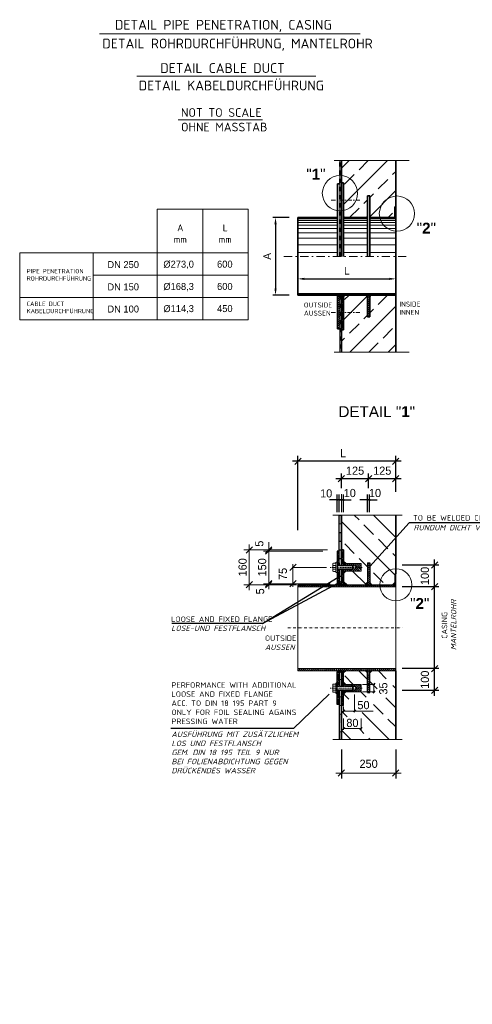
# Model space of a CAD drawing. Header units: millimetres. Extents: x -74592 to 26668, y -531 to 21180.
# Tile 8 of 27: x -1719 to 2444, y 8978 to 18025. Entities that reach past the tile are written whole.
import ezdxf

# ---------------------------------------------------------------- set-up
doc = ezdxf.new("R2010")
doc.units = ezdxf.units.MM
for name, pattern in [('RIB_LT_42_S2_C1', [0.2875, 0.125, -0.075, 0.0125, -0.075]), ('STRICHPUNKT2', [0.5, 0.25, -0.125, 0, -0.125]), ('VERDECKT2', [0.1875, 0.125, -0.0625]), ('WJF-UNSICHTBAR', [0.25, 0.125, -0.125])]:
    doc.linetypes.add(name, pattern=pattern)
for name, color, linetype, lineweight in [('P------T2', 7, 'Continuous', 18), ('P------T7', 7, 'Continuous', 18), ('P-BSWANF', 7, 'Continuous', 18), ('P-ES-MD', 1, 'VERDECKT2', 18), ('P-MS250', 190, 'Continuous', 35), ('PDSMD', 7, 'Continuous', 18)]:
    doc.layers.add(name, color=color, linetype=linetype, lineweight=lineweight)
doc.dimstyles.new('Kopie von ISO-25', dxfattribs={"dimscale": 20, "dimtxt": 2.5, "dimasz": 3, "dimexe": 1.25, "dimexo": 0.625, "dimgap": 1, "dimtad": 1, "dimtxsty": 'Standard', "dimcen": 2.5, "dimadec": 0, "dimazin": 0, "dimtfac": 1, "dimtmove": 0, "dimatfit": 1, "dimfxl": 0, "dimarcsym": 0})
pattern_1 = [(135, (-6015.493, 10926.591), (-8.838849, -8.838849), [])]

# ---------------------------------------------------------------- blocks, each defined once
blk = doc.blocks.new('*D41')
at = {"layer": 'DEFPOINTS', "color": 0, "ltscale": 50, "transparency": 16777216}
for p in [(1740.5, 15643.4), (840.5, 15494.7), (1740.5, 15505.9)]:
    blk.add_point(p, dxfattribs=at)
at = {"layer": 'PDSMD', "color": 0, "lineweight": -2, "ltscale": 50, "transparency": 16777216}
for p, q in [((840.5, 15507.2), (840.5, 15668.4)), ((1740.5, 15518.4), (1740.5, 15668.4)), ((900.5, 15643.4), (1680.5, 15643.4))]:
    blk.add_line(p, q, dxfattribs=at)
at = {"layer": 'PDSMD', "color": 0, "ltscale": 50, "transparency": 16777216}
for points in [[(900.5, 15653.4), (900.5, 15633.4), (840.5, 15643.4)], [(1680.5, 15653.4), (1680.5, 15633.4), (1740.5, 15643.4)]]:
    blk.add_solid(points, dxfattribs=at)
at = {"layer": 'PDSMD', "color": 0, "ltscale": 50, "transparency": 16777216, "insert": (1290.5, 15718.2), "char_height": 70, "attachment_point": 5}
blk.add_mtext('L', dxfattribs=at)
blk = doc.blocks.new('*D42')
at = {"layer": 'DEFPOINTS', "color": 0, "ltscale": 50, "transparency": 16777216}
for p in [(770.9, 16205.9), (634.4, 15494.7), (770.9, 15494.7)]:
    blk.add_point(p, dxfattribs=at)
at = {"layer": 'PDSMD', "color": 0, "lineweight": -2, "ltscale": 50, "transparency": 16777216}
for p, q in [((758.4, 16205.9), (609.4, 16205.9)), ((634.4, 16145.9), (634.4, 15554.7)), ((758.4, 15494.7), (609.4, 15494.7))]:
    blk.add_line(p, q, dxfattribs=at)
at = {"layer": 'PDSMD', "color": 0, "ltscale": 50, "transparency": 16777216}
for points in [[(624.4, 16145.9), (644.4, 16145.9), (634.4, 16205.9)], [(624.4, 15554.7), (644.4, 15554.7), (634.4, 15494.7)]]:
    blk.add_solid(points, dxfattribs=at)
at = {"layer": 'PDSMD', "color": 0, "ltscale": 50, "transparency": 16777216, "insert": (558.3, 15850.3), "char_height": 70, "attachment_point": 5, "rotation": 90}
blk.add_mtext('A', dxfattribs=at)

msp = doc.modelspace()

# ---------------------------------------------------------------- hatches: boundary and pattern name
at = {"layer": 'P-BSWANF', "lineweight": 5}
h = msp.add_hatch(dxfattribs=at)
h.set_pattern_fill('ANSI33', scale=1000, style=0)
h.set_pattern_definition([(45, (1490.5, 15850.26), (-176.78, 176.78), []), (45, (1667.28, 15850.26), (-176.777, 176.777), [125, -62.5])])
h.paths.add_polyline_path([(1740.50729, 16731.21808), (1240.50729, 16731.21808), (1240.50729, 16591.75067, -0.3900427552), (1389.29068, 16430.03958, -0.3545600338), (1260.50729, 16271.26017), (1260.50729, 16220.70799), (1275.35709, 16205.85959), (1465.65749, 16205.85959), (1480.50729, 16220.70799), (1480.50729, 16405.85959), (1500.50729, 16405.85959), (1500.50729, 16220.70799), (1515.35709, 16205.85959), (1593.0447, 16205.85959, -0.0570188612), (1588.85142, 16242.51098, -0.3951644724), (1740.50729, 16404.43602)])
h.paths.add_polyline_path([(1240.50729, 16591.75067), (1240.50729, 16525.85959), (1260.50729, 16525.85959), (1260.50729, 16365.85959), (1376.05944, 16365.85959, 0.1020065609), (1389.29068, 16430.03958, 0.3900427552)], flags=17)
h.paths.add_polyline_path([(1376.05944, 16365.85959), (1260.50729, 16365.85959), (1260.50729, 16271.26017, 0.2437380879)], flags=17)
h.paths.add_polyline_path([(1730.50729, 16305.85959), (1740.50729, 16305.85959), (1740.50729, 16404.43602, 0.3951644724), (1588.85142, 16242.51098, 0.0570188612), (1593.0447, 16205.85959), (1722.02169, 16205.85959), (1730.50729, 16214.34439)], flags=17)
h.paths.add_polyline_path([(1740.50729, 15494.65959), (1515.35709, 15494.65959), (1500.50729, 15479.81119), (1500.50729, 15294.65959), (1480.50729, 15294.65959), (1480.50729, 15479.81119), (1465.65749, 15494.65959), (1275.35709, 15494.65959), (1260.50729, 15479.81119), (1260.50729, 15174.65959), (1240.50729, 15174.65959), (1240.50729, 14969.30109), (1740.50729, 14969.30109)])
at = {"layer": 'PDSMD', "ltscale": 50}
h = msp.add_hatch(color=7, dxfattribs=at)
h.paths.add_polyline_path([(1275.35709, 16205.85959), (1260.50729, 16220.70799), (1260.50729, 16205.85959)])
h.paths.add_polyline_path([(1480.50729, 16205.85959), (1480.50729, 16220.70799), (1465.65749, 16205.85959)])
h.paths.add_polyline_path([(1515.35709, 16205.85959), (1500.50729, 16220.70799), (1500.50729, 16205.85959)])
h.paths.add_polyline_path([(1730.50729, 16214.34439), (1722.02169, 16205.85959), (1730.50729, 16205.85959)])
h.paths.add_polyline_path([(1732.02169, 16205.85959), (1740.50729, 16205.85959), (1740.50729, 16214.34439)])
h = msp.add_hatch(dxfattribs=at)
h.set_pattern_fill('ANSI31', scale=100, style=0)
h.set_pattern_definition([(45, (-5270.844, 14907.033), (-8.838835, 8.838835), [])])
h.paths.add_polyline_path([(840.50729, 15505.85959), (840.50729, 15494.65959), (1740.50729, 15494.65959), (1740.50729, 15505.85959)])
h = msp.add_hatch(dxfattribs=at)
h.set_pattern_fill('ANSI31', scale=100, angle=90, style=0)
h.set_pattern_definition([(135, (-4983.378, 14907.033), (-8.838835, -8.838835), [])])
h.paths.add_polyline_path([(1480.50729, 15294.65959), (1500.50729, 15294.65959), (1500.50729, 15494.65959), (1480.50729, 15494.65959)])
h.paths.add_polyline_path([(1240.50729, 15174.65959), (1260.50729, 15174.65959), (1260.50729, 15334.65959), (1240.50729, 15334.65959)])
h.paths.add_polyline_path([(1224.50729, 15334.65959), (1204.50729, 15334.65959), (1204.50729, 15184.65959), (1224.50729, 15184.65959)])
h.paths.add_polyline_path([(1224.50729, 15439.17935, -0.0213839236), (1204.50729, 15442.45948), (1204.50729, 15334.65959), (1224.50729, 15334.65959)])
h.paths.add_polyline_path([(1260.50729, 15437.60444, -0.0211027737), (1240.50729, 15437.80125), (1240.50729, 15334.65959), (1260.50729, 15334.65959)])
h.paths.add_polyline_path([(1260.50729, 15494.65959), (1240.50729, 15494.65959), (1240.50729, 15437.80125, 0.0211027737), (1260.50729, 15437.60444)])
h.paths.add_polyline_path([(1204.50729, 15442.45948, 0.0213839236), (1224.50729, 15439.17935), (1224.50729, 15484.65959), (1204.50729, 15484.65959)])
h = msp.add_hatch(color=7, dxfattribs=at)
h.paths.add_polyline_path([(1240.50729, 15494.65959), (1225.65749, 15494.65959), (1240.50729, 15479.81119)])
h.paths.add_polyline_path([(1275.35709, 15494.65959), (1260.50729, 15494.65959), (1260.50729, 15479.81119)])
h.paths.add_polyline_path([(1480.50729, 15479.81119), (1480.50729, 15494.65959), (1465.65749, 15494.65959)])
h.paths.add_polyline_path([(1515.35709, 15494.65959), (1500.50729, 15494.65959), (1500.50729, 15479.81119)])
at = {"layer": 'PDSMD'}
h = msp.add_hatch(color=7, dxfattribs=at)
h.paths.add_polyline_path([(1200.50642, 13617.2775), (1200.50642, 13612.15903), (1205.62488, 13612.15903, 0.4142135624)])
h.paths.add_polyline_path([(1200.50642, 13612.15903), (1200.50642, 13617.2775, 0.4142135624), (1195.38795, 13612.15903)])
h.paths.add_polyline_path([(1200.50642, 13612.15903), (1195.38795, 13612.15903, 0.4142135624), (1200.50642, 13607.04057)])
h.paths.add_polyline_path([(1200.50642, 13612.15903), (1200.50642, 13607.04057, 0.4142135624), (1205.62488, 13612.15903)])
h.paths.add_polyline_path([(1220.50642, 13612.15903), (1215.38795, 13612.15903, 0.4142135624), (1220.50642, 13607.04057)])
h.paths.add_polyline_path([(1220.50642, 13617.2775, 0.4142135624), (1215.38795, 13612.15903), (1220.50642, 13612.15903)])
h.paths.add_polyline_path([(1220.50642, 13612.15903), (1225.62488, 13612.15903, 0.4142135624), (1220.50642, 13617.2775)])
h.paths.add_polyline_path([(1220.50642, 13607.04057, 0.4142135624), (1225.62488, 13612.15903), (1220.50642, 13612.15903)])
h.paths.add_polyline_path([(1240.50642, 13612.15903), (1235.38795, 13612.15903, 0.4142135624), (1240.50642, 13607.04057)])
h.paths.add_polyline_path([(1240.50642, 13617.2775, 0.4142135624), (1235.38795, 13612.15903), (1240.50642, 13612.15903)])
h.paths.add_polyline_path([(1245.62488, 13612.15903, 0.4142135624), (1240.50642, 13617.2775), (1240.50642, 13612.15903)])
h.paths.add_polyline_path([(1240.50642, 13607.04057, 0.4142135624), (1245.62488, 13612.15903), (1240.50642, 13612.15903)])
h.paths.add_polyline_path([(1255.38795, 13612.15903, 0.4142135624), (1260.50642, 13607.04057), (1260.50642, 13612.15903)])
h.paths.add_polyline_path([(1260.50642, 13612.15903), (1260.50642, 13617.2775, 0.4142135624), (1255.38795, 13612.15903)])
h.paths.add_polyline_path([(1265.62488, 13612.15903, 0.4142135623), (1260.50642, 13617.2775), (1260.50642, 13612.15903)])
h.paths.add_polyline_path([(1265.62488, 13612.15903), (1260.50642, 13612.15903), (1260.50642, 13607.04057, 0.4142135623)])
h.paths.add_polyline_path([(1474.6501, 13612.15903), (1479.76856, 13612.15903), (1479.76856, 13617.2775, 0.4142135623)])
h.paths.add_polyline_path([(1484.88702, 13612.15903, 0.4142135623), (1479.76856, 13617.2775), (1479.76856, 13612.15903)])
h.paths.add_polyline_path([(1484.88702, 13612.15903), (1479.76856, 13612.15903), (1479.76856, 13607.04057, 0.4142135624)])
h.paths.add_polyline_path([(1479.76856, 13607.04057), (1479.76856, 13612.15903), (1474.6501, 13612.15903, 0.4142135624)])
h.paths.add_polyline_path([(1499.76856, 13612.15903), (1494.6501, 13612.15903, 0.4142135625), (1499.76856, 13607.04057)])
h.paths.add_polyline_path([(1494.6501, 13612.15903), (1499.76856, 13612.15903), (1499.76856, 13617.2775, 0.4142135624)])
h.paths.add_polyline_path([(1499.76856, 13612.15903), (1504.88702, 13612.15903, 0.4142135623), (1499.76856, 13617.2775)])
h.paths.add_polyline_path([(1504.88702, 13612.15903), (1499.76856, 13612.15903), (1499.76856, 13607.04057, 0.4142135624)])
h = msp.add_hatch(color=7, dxfattribs=at)
h.paths.add_polyline_path([(1240.50648, 13472.8904), (1220.50645, 13472.8904), (1220.50645, 13392.89027), (1240.50648, 13392.89027)])
h.paths.add_polyline_path([(1240.50648, 13312.89014), (1220.50645, 13312.89014), (1220.50645, 13232.89001), (1240.50648, 13232.89001)])
h.paths.add_polyline_path([(1240.50648, 13152.88988), (1220.50645, 13152.88988), (1220.50645, 13072.88975), (1240.50648, 13072.88975)])
h.paths.add_polyline_path([(1240.50648, 12972.88959), (1220.50645, 12972.88959), (1220.50645, 12912.8895), (1240.50648, 12912.8895)])
h = msp.add_hatch(dxfattribs=at)
h.set_pattern_fill('ANSI33', scale=1000.00161, angle=90, style=0)
h.set_pattern_definition([(135, (-27102.14, 3573.08), (-176.777, -176.777), []), (135, (-27102.14, 3749.85), (-176.777, -176.777), [125.0002, -62.5001])])
h.paths.add_polyline_path([(1740.50729, 13472.8904), (1240.50648, 13472.8904), (1240.50648, 13152.88988), (1260.50651, 13152.88988), (1260.50651, 13027.88968), (1420.50677, 13027.88968), (1420.50677, 12957.88957), (1260.50651, 12957.88957), (1260.50651, 12853.11507), (1280.73222, 12832.88937), (1460.50684, 12832.88937), (1480.50687, 12852.8894), (1480.50687, 13032.88969), (1500.5069, 13032.88969), (1500.5069, 12852.8894), (1520.50693, 12832.88937), (1593.0481, 12832.88937, -0.4141238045), (1740.50729, 12980.39375)])
h.paths.add_polyline_path([(1730.50727, 12932.88953), (1740.50729, 12932.88953), (1740.50729, 12980.39375, 0.4141238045), (1593.0481, 12832.88937), (1710.50724, 12832.88937), (1730.50727, 12852.8894)], flags=17)
at = {"layer": 'PDSMD', "lineweight": 13}
h = msp.add_hatch(dxfattribs=at)
h.set_pattern_fill('ANSI31', scale=100.000161, angle=90, style=0)
h.set_pattern_definition(pattern_1)
h.paths.add_polyline_path([(1220.50645, 13142.88987), (1200.50642, 13142.88987), (1200.50642, 13012.88966), (1220.50645, 13012.88966)])
h.paths.add_polyline_path([(1260.50651, 13152.88988), (1240.50648, 13152.88988), (1240.50648, 13012.88966), (1260.50651, 13012.88966)])
h.paths.add_polyline_path([(1220.50645, 12972.88959), (1200.50642, 12972.88959), (1200.50642, 12944.85305), (1200.50642, 12842.88938), (1220.50645, 12842.88938)])
h.paths.add_polyline_path([(1260.50651, 12972.88959), (1240.50648, 12972.88959), (1240.50648, 12832.88937), (1260.50651, 12832.88937)])
h.paths.add_polyline_path([(1420.50677, 12992.88962), (1380.50671, 12992.88962), (1365.49728, 12977.8802), (1348.49753, 12977.8802), (1343.50693, 12972.88959), (1260.50651, 12972.88959), (1260.50651, 12957.88957), (1420.50677, 12957.88957)])
h.paths.add_polyline_path([(1420.50677, 13027.88968), (1260.50651, 13027.88968), (1260.50651, 13012.88966), (1343.50693, 13012.88966), (1348.49753, 13007.89905), (1365.49728, 13007.89905), (1380.50671, 12992.88962), (1420.50677, 12992.88962)])
at = {"layer": 'PDSMD'}
for points in [[(1280.50655, 13027.88968), (1260.50651, 13027.88968), (1260.50651, 13047.88971)], [(1280.50655, 12957.88957), (1260.50651, 12957.88957), (1260.50651, 12937.88954)], [(1730.50727, 12852.8894), (1710.50724, 12832.88937), (1730.50727, 12832.88937)], [(1280.50655, 11917.66567), (1260.50651, 11917.66567), (1260.50651, 11937.6657)], [(1280.50655, 11847.66556), (1260.50651, 11847.66556), (1260.50651, 11827.66553)]]:
    msp.add_hatch(color=7, dxfattribs=at).paths.add_polyline_path(points)
at = {"layer": 'PDSMD', "lineweight": 13}
h = msp.add_hatch(dxfattribs=at)
h.set_pattern_fill('ANSI31', scale=100.000161, angle=180, style=0)
h.set_pattern_definition([(315, (-3118787.281, 1756885.652), (-8.83884899, -8.83884899), [])])
h.paths.add_polyline_path([(1500.5069, 12832.88937), (1480.50687, 12832.88937), (1480.50687, 13032.88969), (1500.5069, 13032.88969)])
at = {"layer": 'PDSMD', "ltscale": 0.05}
h = msp.add_hatch(color=7, dxfattribs=at)
h.paths.add_polyline_path([(1280.50655, 12832.88937), (1260.50651, 12832.88937), (1260.50651, 12852.8894)])
h.paths.add_polyline_path([(1240.50648, 12832.88937), (1220.50645, 12832.88937), (1240.50648, 12852.8894)])
h = msp.add_hatch(color=7, dxfattribs=at)
h.paths.add_polyline_path([(1520.50693, 12832.88937), (1500.5069, 12832.88937), (1500.5069, 12852.8894)])
h.paths.add_polyline_path([(1480.50687, 12832.88937), (1460.50684, 12832.88937), (1480.50687, 12852.8894)])
at = {"layer": 'PDSMD', "lineweight": 13}
h = msp.add_hatch(dxfattribs=at)
h.set_pattern_fill('ANSI31', scale=100.000161, angle=90, style=0)
h.set_pattern_definition(pattern_1)
h.paths.add_polyline_path([(1740.50729, 12932.88953), (1730.50727, 12932.88953), (1730.50727, 12832.88937), (1740.50729, 12832.88937)])
h = msp.add_hatch(dxfattribs=at)
h.set_pattern_fill('ANSI31', scale=4, angle=180, style=0)
h.set_pattern_definition([(225, (-5238.868, 11849.003), (8.980256, -8.980256), [])])
h.paths.add_polyline_path([(1740.50729, 12812.88933), (1740.50729, 12832.88937), (840.50729, 12832.88937), (840.50729, 12812.88933)])
h = msp.add_hatch(dxfattribs=at)
h.set_pattern_fill('ANSI31', scale=4, angle=180, style=0)
h.set_pattern_definition([(225, (-5238.868, 11078.78), (8.980256, -8.980256), [])])
h.paths.add_polyline_path([(1740.50729, 12042.66587), (1740.50729, 12062.6659), (840.50729, 12062.6659), (840.50729, 12042.66587)])
h = msp.add_hatch(dxfattribs=at)
h.set_pattern_fill('ANSI31', scale=100.000161, angle=90, style=0)
h.set_pattern_definition(pattern_1)
h.paths.add_polyline_path([(1420.50677, 11917.66567), (1260.50651, 11917.66567), (1260.50651, 11902.66565), (1343.50693, 11902.66565), (1348.49753, 11897.67504), (1365.49728, 11897.67504), (1380.50671, 11882.66561), (1420.50677, 11882.66561)])
h.paths.add_polyline_path([(1420.50677, 11882.66561), (1380.50671, 11882.66561), (1365.49728, 11867.65619), (1348.49753, 11867.65619), (1343.50693, 11862.66558), (1260.50651, 11862.66558), (1260.50651, 11847.66556), (1420.50677, 11847.66556)])
h.paths.add_polyline_path([(1260.50651, 11862.66558), (1240.50648, 11862.66558), (1240.50648, 11722.66536), (1260.50651, 11722.66536)])
h.paths.add_polyline_path([(1220.50645, 11862.66558), (1200.50642, 11862.66558), (1200.50642, 11834.62904), (1200.50642, 11732.66537), (1220.50645, 11732.66537)])
h.paths.add_polyline_path([(1220.50645, 12032.66586), (1200.50642, 12032.66586), (1200.50642, 11902.66565), (1220.50645, 11902.66565)])
h.paths.add_polyline_path([(1260.50651, 12042.66587), (1240.50648, 12042.66587), (1240.50648, 12022.66584), (1240.50648, 11902.66565), (1260.50651, 11902.66565)])
at = {"layer": 'PDSMD', "ltscale": 0.05}
h = msp.add_hatch(color=7, dxfattribs=at)
h.paths.add_polyline_path([(1280.50655, 12042.66587), (1260.50651, 12042.66587), (1260.50651, 12022.66584)])
h.paths.add_polyline_path([(1240.50648, 12042.66587), (1220.50645, 12042.66587), (1240.50648, 12022.66584)])
at = {"layer": 'PDSMD'}
h = msp.add_hatch(dxfattribs=at)
h.set_pattern_fill('ANSI33', scale=1000.00161, angle=90, style=0)
h.set_pattern_definition([(135, (-27102.14, 3422.85), (-176.777, -176.777), []), (135, (-27102.14, 3599.63), (-176.777, -176.777), [125.0002, -62.5001])])
h.paths.add_polyline_path([(1289.00799, 11495.74631), (1289.00799, 11619.74422), (1429.59141, 11619.74422), (1429.59141, 11495.74631)])
edge = h.paths.add_edge_path()
edge.add_line((1371.16664, 11783.25674), (1371.16664, 11723.16284))
edge.add_arc((1210.70521, 11882.66561), 226.24988, 315.171664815, 405.006244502)
edge.add_line((1370.6706, 12042.66587), (1280.16779, 12042.66587))
edge.add_line((1280.16779, 12042.66587), (1260.50651, 12023.0046))
edge.add_line((1260.50651, 12023.0046), (1260.50651, 11917.66567))
edge.add_line((1260.50651, 11917.66567), (1420.50677, 11917.66567))
edge.add_line((1420.50677, 11917.66567), (1420.50677, 11847.66556))
edge.add_line((1420.50677, 11847.66556), (1260.50651, 11847.66556))
edge.add_line((1260.50651, 11847.66556), (1260.50651, 11783.25674))
edge.add_line((1260.50651, 11783.25674), (1371.16664, 11783.25674))
edge = h.paths.add_edge_path()
edge.add_line((1315.60904, 11682.20566), (1257.2341, 11682.20566))
edge.add_line((1257.2341, 11682.20566), (1257.2341, 11722.66536))
edge.add_line((1257.2341, 11722.66536), (1240.50648, 11722.66536))
edge.add_line((1240.50648, 11722.66536), (1240.50648, 11658.38701))
edge.add_arc((1210.70521, 11882.66561), 226.24988, 277.568902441, 297.623764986)
edge = h.paths.add_edge_path()
edge.add_line((1421.21773, 11799.75913), (1522.72317, 11799.75913))
edge.add_line((1522.72317, 11799.75913), (1522.72317, 11659.71113))
edge.add_line((1522.72317, 11659.71113), (1281.01465, 11659.71113))
edge.add_line((1281.01465, 11659.71113), (1281.01465, 11667.61774))
edge.add_arc((1210.70521, 11882.66561), 226.24988, 277.568902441, 288.105043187, ccw=False)
edge.add_line((1240.50648, 11658.38701), (1240.50648, 11409.91785))
edge.add_line((1240.50648, 11409.91785), (1740.50729, 11409.91785))
edge.add_line((1740.50729, 11409.91785), (1740.50729, 12042.66587))
edge.add_line((1740.50729, 12042.66587), (1520.50693, 12042.66587))
edge.add_line((1520.50693, 12042.66587), (1500.5069, 12022.66584))
edge.add_line((1500.5069, 12022.66584), (1500.5069, 11842.66555))
edge.add_line((1500.5069, 11842.66555), (1480.50687, 11842.66555))
edge.add_line((1480.50687, 11842.66555), (1480.50687, 12022.66584))
edge.add_line((1480.50687, 12022.66584), (1460.50684, 12042.66587))
edge.add_line((1460.50684, 12042.66587), (1370.6706, 12042.66587))
edge.add_arc((1210.70521, 11882.66561), 226.24988, -21.496089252, 45.006244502, ccw=False)
h.paths.add_polyline_path([(1681.47419, 11969.76988), (1681.47419, 11794.67798), (1568.71474, 11794.67798), (1568.71474, 11969.76988)])
at = {"layer": 'PDSMD', "lineweight": -3}
h = msp.add_hatch(color=7, dxfattribs=at)
h.paths.add_polyline_path([(1480.50687, 12042.66587), (1460.50684, 12042.66587), (1480.50687, 12022.66584)])
h.paths.add_polyline_path([(1500.5069, 12022.66584), (1520.50693, 12042.66587), (1500.5069, 12042.66587)])
h = msp.add_hatch(color=7, dxfattribs=at)
h.paths.add_polyline_path([(1480.5447, 12042.60875), (1460.54467, 12042.60875), (1480.5447, 12022.60872)])
h.paths.add_polyline_path([(1500.54473, 12022.60872), (1520.54476, 12042.60875), (1500.54473, 12042.60875)])
at = {"layer": 'PDSMD', "lineweight": 13}
h = msp.add_hatch(dxfattribs=at)
h.set_pattern_fill('ANSI31', scale=100.000161, angle=90, style=0)
h.set_pattern_definition(pattern_1)
h.paths.add_polyline_path([(1500.5069, 11842.66555), (1480.50687, 11842.66555), (1480.50687, 12042.66587), (1500.5069, 12042.66587)])
at = {"layer": 'PDSMD'}
h = msp.add_hatch(color=7, dxfattribs=at)
h.paths.add_polyline_path([(1240.50648, 11482.66497), (1220.50645, 11482.66497), (1220.50645, 11409.91785), (1240.50648, 11409.91785)])
h.paths.add_polyline_path([(1240.50648, 11642.66523), (1220.50645, 11642.66523), (1220.50645, 11562.6651), (1240.50648, 11562.6651)])
h.paths.add_polyline_path([(1240.50648, 11802.66549), (1220.50645, 11802.66549), (1220.50645, 11722.66536), (1240.50648, 11722.66536)])
h.paths.add_polyline_path([(1240.50648, 11962.66574), (1220.50645, 11962.66574), (1220.50645, 11902.66565), (1240.50648, 11902.66565)])

# ---------------------------------------------------------------- linework, layer by layer
at = {"layer": 'PDSMD', "color": 7, "linetype": 'Continuous', "lineweight": 18}
for p, q in [((-983.0104, 17894.43769), (1413.2006, 17894.43769)), ((-642.45739, 17505.0424), (1004.62109, 17505.0424)), ((-260.80441, 17103.95273), (515.07362, 17103.95273))]:
    msp.add_line(p, q, dxfattribs=at)
at = {"layer": 'PDSMD', "color": 7, "lineweight": 13, "ltscale": 50}
for p, q in [((1174.71354, 16731.21808), (1864.01162, 16731.21808)), ((1174.71354, 14969.30109), (1864.01162, 14969.30109))]:
    msp.add_line(p, q, dxfattribs=at)
at = {"layer": 'PDSMD', "color": 7}
for p, q in [((1224.50729, 16730.30137), (1224.50729, 15850.25959)), ((-453.55548, 16284.03192), (-453.55548, 15266.86584)), ((-453.55548, 16284.03192), (383.68531, 16284.03192)), ((-34.93508, 15266.86584), (-34.93508, 16284.03192)), ((383.68531, 15266.86584), (383.68531, 16284.03192)), ((-1718.64492, 15881.26584), (383.68531, 15881.26584)), ((-1718.64492, 15881.26584), (-1718.64492, 15266.86584)), ((-1042.23138, 15881.26584), (-1042.23138, 15266.86584)), ((-1042.23138, 15676.46584), (383.68531, 15676.46584)), ((-1718.64492, 15471.66584), (383.68531, 15471.66584)), ((1224.50729, 14970.2178), (1224.50729, 15494.65959)), ((-1718.64492, 15266.86584), (383.68531, 15266.86584)), ((1200.50642, 13040.9262), (1200.50642, 12944.85305)), ((1420.50677, 13027.88968), (1260.50651, 13027.88968)), ((1420.50677, 13027.88968), (1420.50677, 12957.88957)), ((1104.0391, 12992.88962), (787.5455, 12992.88962)), ((794.21218, 13022.05634), (794.21218, 12813.72267)), ((1200.50642, 13012.88966), (1220.50645, 13012.88966)), ((1200.50642, 12972.88959), (1220.50645, 12972.88959)), ((1220.50645, 13012.88966), (1343.50693, 13012.88966)), ((1220.50645, 12972.88959), (1343.50693, 12972.88959)), ((1420.50677, 12957.88957), (1260.50651, 12957.88957)), ((1343.50693, 13012.88966), (1343.50693, 12972.88959)), ((1348.49753, 13007.89905), (1343.50693, 13012.88966)), ((1348.49753, 12977.8802), (1343.50693, 12972.88959)), ((1348.49753, 13007.89905), (1365.49728, 13007.89905)), ((1348.49753, 12977.8802), (1365.49728, 12977.8802)), ((1365.49728, 13007.89905), (1380.50671, 12992.88962)), ((1365.49728, 12977.8802), (1380.50671, 12992.88962)), ((1136.8321, 12842.88938), (846.84511, 12842.88938)), ((1200.50642, 12843.00609), (1200.50642, 12832.88937)), ((1200.50642, 12042.66587), (1200.50642, 12032.66586)), ((1200.50642, 11930.70219), (1200.50642, 11834.62904)), ((1200.50642, 11902.66565), (1220.50645, 11902.66565)), ((1200.50642, 11862.66558), (1220.50645, 11862.66558)), ((1220.50645, 11902.66565), (1343.50693, 11902.66565)), ((1220.50645, 11862.66558), (1343.50693, 11862.66558)), ((1420.50677, 11917.66567), (1260.50651, 11917.66567)), ((1343.50693, 11862.66558), (1343.50693, 11902.66565)), ((1348.49753, 11897.67504), (1343.50693, 11902.66565)), ((1348.49753, 11867.65619), (1343.50693, 11862.66558)), ((1348.49753, 11897.67504), (1365.49728, 11897.67504)), ((1348.49753, 11867.65619), (1365.49728, 11867.65619)), ((1365.49728, 11897.67504), (1380.50671, 11882.66561)), ((1365.49728, 11867.65619), (1380.50671, 11882.66561)), ((1420.50677, 11847.66556), (1420.50677, 11917.66567)), ((1471.37625, 11917.66567), (1432.91927, 11917.66567)), ((1473.93444, 11917.66567), (1548.90638, 11917.66567)), ((1538.93454, 11917.66567), (1538.93454, 11847.66556)), ((1420.50677, 11847.66556), (1260.50651, 11847.66556)), ((1360.50667, 11824.87007), (1360.50667, 11662.67483)), ((1471.37625, 11847.66556), (1432.91927, 11847.66556)), ((1473.93444, 11847.66556), (1548.90638, 11847.66556)), ((1260.50651, 11713.38962), (1260.50651, 11662.67483)), ((1260.50651, 11672.63946), (1531.58354, 11672.63946)), ((1220.50645, 11642.66523), (1240.50648, 11642.66523)), ((1260.50651, 11604.26995), (1260.50651, 11501.12273)), ((1420.50677, 11604.26995), (1420.50677, 11501.12273)), ((1260.50651, 11511.08736), (1420.50677, 11511.08736))]:
    msp.add_line(p, q, dxfattribs=at)
at = {"layer": 'PDSMD', "color": 7, "linetype": 'WJF-UNSICHTBAR', "lineweight": 53, "ltscale": 300}
for p, q in [((1230.50729, 15850.25959), (1230.50729, 16730.30137)), ((1230.50729, 15489.81024), (1230.50729, 14970.2178))]:
    msp.add_line(p, q, dxfattribs=at)
at = {"layer": 'PDSMD', "color": 7, "lineweight": 35}
for p, q in [((1240.50729, 16730.30137), (1240.50729, 15850.25959)), ((1740.50729, 16730.30137), (1740.50729, 14969.30109)), ((1204.50729, 16515.85959), (1204.50729, 15850.25959)), ((1730.50729, 16305.85959), (1730.50729, 16205.85959)), ((1204.50729, 15184.65959), (1204.50729, 15484.65959)), ((1240.50729, 15290.25959), (1240.50729, 15494.65959)), ((1240.50729, 14970.2178), (1240.50729, 15494.65959))]:
    msp.add_line(p, q, dxfattribs=at)
at = {"layer": 'PDSMD', "color": 7, "lineweight": 35, "ltscale": 50}
for p, q in [((1204.50729, 16515.85959), (1224.50729, 16515.85959)), ((1240.50729, 16525.85959), (1260.50729, 16525.85959)), ((1260.50729, 16525.85959), (1260.50729, 15850.25959)), ((1480.50729, 16405.85959), (1480.50729, 15850.25959)), ((1480.50729, 16405.85959), (1500.50729, 16405.85959)), ((1500.50729, 16405.85959), (1500.50729, 15850.25959)), ((1730.50729, 16305.85959), (1740.50729, 16305.85959)), ((1204.50729, 16205.85959), (840.50729, 16205.85959)), ((840.50729, 16205.85959), (840.50729, 15494.65959)), ((1480.50729, 16205.85959), (1260.50729, 16205.85959)), ((1500.50729, 16205.85959), (1740.50729, 16205.85959)), ((840.50729, 15505.85959), (1740.50729, 15505.85959)), ((840.50729, 15494.65959), (1740.50729, 15494.65959)), ((1204.50729, 15484.65959), (1224.50729, 15484.65959)), ((1260.50729, 15174.65959), (1260.50729, 15494.65959)), ((1480.50729, 15294.65959), (1480.50729, 15494.65959)), ((1500.50729, 15294.65959), (1500.50729, 15494.65959)), ((1480.50729, 15294.65959), (1500.50729, 15294.65959)), ((1204.50729, 15184.65959), (1224.50729, 15184.65959)), ((1240.50729, 15174.65959), (1260.50729, 15174.65959))]:
    msp.add_line(p, q, dxfattribs=at)
at = {"layer": 'PDSMD', "color": 7, "linetype": 'STRICHPUNKT2', "ltscale": 150}
for p, q in [((1147.20049, 16365.85959), (1412.17006, 16365.85959)), ((1147.20049, 15334.65959), (1412.17006, 15334.65959))]:
    msp.add_line(p, q, dxfattribs=at)
at = {"layer": 'PDSMD', "color": 7, "ltscale": 50}
for p, q in [((1204.50729, 16195.85959), (840.50729, 16195.85959)), ((1260.50729, 16220.70799), (1275.35709, 16205.85959)), ((1480.50729, 16195.85959), (1260.50729, 16195.85959)), ((1480.50729, 16220.70799), (1465.65749, 16205.85959)), ((1500.50729, 16220.70799), (1515.35709, 16205.85959)), ((1500.50729, 16195.85959), (1740.50729, 16195.85959)), ((1730.50729, 16214.34439), (1722.02169, 16205.85959)), ((1740.50729, 16214.34439), (1732.02169, 16205.85959)), ((1204.50729, 16180.85959), (840.50729, 16180.85959)), ((1204.50729, 16160.85959), (840.50729, 16160.85959)), ((1204.50729, 16135.85959), (840.50729, 16135.85959)), ((1204.50729, 16105.85959), (840.50729, 16105.85959)), ((1480.50729, 16180.85959), (1260.50729, 16180.85959)), ((1480.50729, 16160.85959), (1260.50729, 16160.85959)), ((1480.50729, 16135.85959), (1260.50729, 16135.85959)), ((1480.50729, 16105.85959), (1260.50729, 16105.85959)), ((1500.50729, 16180.85959), (1740.50729, 16180.85959)), ((1500.50729, 16160.85959), (1740.50729, 16160.85959)), ((1500.50729, 16135.85959), (1740.50729, 16135.85959)), ((1500.50729, 16105.85959), (1740.50729, 16105.85959)), ((1204.50729, 16065.85959), (840.50729, 16065.85959)), ((1204.50729, 16015.85959), (840.50729, 16015.85959)), ((1480.50729, 16065.85959), (1260.50729, 16065.85959)), ((1480.50729, 16015.85959), (1260.50729, 16015.85959)), ((1500.50729, 16065.85959), (1740.50729, 16065.85959)), ((1500.50729, 16015.85959), (1740.50729, 16015.85959)), ((1204.50729, 15955.85959), (840.50729, 15955.85959)), ((1480.50729, 15955.85959), (1260.50729, 15955.85959)), ((1500.50729, 15955.85959), (1740.50729, 15955.85959)), ((1204.50729, 15885.85959), (840.50729, 15885.85959)), ((1480.50729, 15885.85959), (1260.50729, 15885.85959)), ((1500.50729, 15885.85959), (1740.50729, 15885.85959)), ((1240.50729, 15479.81119), (1225.65749, 15494.65959)), ((1260.50729, 15479.81119), (1275.35709, 15494.65959)), ((1480.50729, 15479.81119), (1465.65749, 15494.65959)), ((1500.50729, 15479.81119), (1515.35709, 15494.65959))]:
    msp.add_line(p, q, dxfattribs=at)
at = {"layer": 'PDSMD', "color": 7, "linetype": 'STRICHPUNKT2', "ltscale": 300}
msp.add_line((711.50779, 15850.25959), (1842.23529, 15850.25959), dxfattribs=at)
at = {"layer": 'PDSMD', "color": 7, "lineweight": 18}
msp.add_line((1204.50729, 15484.65959), (1204.50729, 15494.65959), dxfattribs=at)
at = {"layer": 'PDSMD', "color": 7, "lineweight": -3, "ltscale": 0.02}
for p, q in [((1790.5065, 13968.1851), (790.50721, 13968.1851)), ((840.50729, 13333.67373), (840.50729, 14018.18518)), ((1740.50642, 13687.11983), (1740.50642, 14018.18518)), ((840.50729, 13721.53355), (840.50729, 13856.37431)), ((1240.50642, 13721.53355), (1240.50642, 13856.37431)), ((1240.50642, 13721.53355), (1240.50642, 13856.37431)), ((1490.73616, 13721.53355), (1490.73616, 13856.37431)), ((1490.73616, 13721.53355), (1490.73616, 13856.37431)), ((1740.50642, 13721.53355), (1740.50642, 13856.37431)), ((1540.73624, 13806.37423), (1190.50634, 13806.37423)), ((1790.5065, 13806.37423), (1440.73608, 13806.37423)), ((1200.50642, 13498.95079), (1200.50642, 13662.15911)), ((1220.50642, 13502.31036), (1220.50642, 13662.15911)), ((1220.50642, 13498.95079), (1220.50642, 13662.15911)), ((1260.50642, 13498.95079), (1260.50642, 13662.15911)), ((1479.76856, 13498.95079), (1479.76856, 13662.15911)), ((1499.76856, 13498.95079), (1499.76856, 13662.15911)), ((1200.50642, 13612.15903), (1130.5063, 13612.15903)), ((1220.50642, 13612.15903), (1150.5063, 13612.15903)), ((1240.50642, 13612.15903), (1170.5063, 13612.15903)), ((1220.50642, 13612.15903), (1200.50642, 13612.15903)), ((1220.50642, 13612.15903), (1290.50653, 13612.15903)), ((1240.50642, 13612.15903), (1220.50642, 13612.15903)), ((1240.50642, 13612.15903), (1310.50653, 13612.15903)), ((1260.50642, 13612.15903), (1240.50642, 13612.15903)), ((1260.50642, 13612.15903), (1330.50653, 13612.15903)), ((1479.76856, 13612.15903), (1409.76845, 13612.15903)), ((1499.76856, 13612.15903), (1479.76856, 13612.15903)), ((1499.76856, 13612.15903), (1569.76867, 13612.15903)), ((1863.28318, 13402.76717), (1500.5069, 13001.10617)), ((3052.34871, 13402.76717), (1863.28318, 13402.76717)), ((2097.87608, 12764.0885), (2097.87608, 13064.08866)), ((2136.01096, 13014.08858), (1799.45944, 13014.08858)), ((515.43055, 12476.88085), (1210.64543, 12902.7052)), ((515.43055, 12476.88085), (1252.88304, 12871.54537)), ((2136.01096, 12814.08858), (1799.45944, 12814.08858)), ((2097.87608, 12048.97727), (2097.87608, 12788.97743)), ((515.43055, 12476.88085), (-317.90412, 12476.88085)), ((2136.01096, 12062.6659), (1799.45944, 12062.6659)), ((2097.87608, 11812.66582), (2097.87608, 12112.66599)), ((2136.01096, 11862.6659), (1799.45944, 11862.6659)), ((1128.40704, 11827.3676), (799.82525, 11511.0163)), ((799.82525, 11511.0163), (-328.93586, 11511.0163)), ((1240.50648, 11320.44559), (1240.50648, 11052.07367)), ((1740.50648, 11320.44559), (1740.50648, 11052.07367))]:
    msp.add_line(p, q, dxfattribs=at)
at = {"layer": 'PDSMD', "color": 7, "lineweight": -2}
for p, q in [((869.674, 13997.35182), (811.34057, 13939.01839)), ((1769.67313, 13997.35182), (1711.3397, 13939.01839)), ((1269.67313, 13835.54094), (1211.3397, 13777.20751)), ((1519.90287, 13835.54094), (1461.56945, 13777.20751)), ((1769.67313, 13835.54094), (1711.3397, 13777.20751)), ((421.49104, 13182.0566), (363.15761, 13123.72317)), ((601.58983, 13182.0566), (543.2564, 13123.72317)), ((601.58983, 13172.05658), (543.2564, 13113.72315)), ((2127.0428, 13043.25529), (2068.70937, 12984.92187)), ((823.37889, 13022.05634), (765.04546, 12963.72291)), ((421.49104, 12862.05608), (363.15761, 12803.72265)), ((601.58983, 12872.0561), (543.2564, 12813.72267)), ((601.58983, 12862.05608), (543.2564, 12803.72265)), ((823.37889, 12872.0561), (765.04546, 12813.72267)), ((2127.0428, 12843.25529), (2068.70937, 12784.92187)), ((2127.0428, 12091.83262), (2068.70937, 12033.49919)), ((1548.89917, 11927.6303), (1528.96992, 11907.70104)), ((1548.89917, 11857.63019), (1528.96992, 11837.70093)), ((2127.0428, 11891.83262), (2068.70937, 11833.49919)), ((1270.47114, 11682.60409), (1250.54188, 11662.67483)), ((1370.4713, 11682.60409), (1350.54204, 11662.67483)), ((1270.47114, 11521.05199), (1250.54188, 11501.12273)), ((1430.4714, 11521.05199), (1410.54214, 11501.12273)), ((1269.67319, 11131.24047), (1211.33977, 11072.90704)), ((1769.67319, 11131.24047), (1711.33977, 11072.90704))]:
    msp.add_line(p, q, dxfattribs=at)
at = {"layer": 'PDSMD', "color": 7, "ltscale": 0.05}
for p, q in [((1240.50642, 13498.95079), (1240.50642, 13664.19985)), ((1220.50645, 13392.89027), (1240.50648, 13392.89027)), ((1730.50727, 12832.88937), (1730.50727, 12932.88953)), ((1730.50727, 12932.88953), (1740.50729, 12932.88953)), ((1740.50729, 12042.66587), (1740.50729, 12932.88953)), ((840.50729, 12042.66587), (840.50729, 12832.88937)), ((840.50729, 12812.88933), (1740.50729, 12812.88933)), ((1220.50645, 12832.88937), (1200.50642, 12832.88937)), ((840.50729, 12062.6659), (1740.50729, 12062.6659)), ((840.50729, 12042.66587), (1740.50729, 12042.66587)), ((1220.50645, 11962.66574), (1240.50648, 11962.66574)), ((1220.50645, 11882.66561), (1240.50648, 11882.66561)), ((1220.50645, 11802.66549), (1240.50648, 11802.66549)), ((1220.50645, 11722.66536), (1240.50648, 11722.66536)), ((1220.50645, 11642.66523), (1240.50648, 11642.66523)), ((1220.50645, 11482.66497), (1240.50648, 11482.66497))]:
    msp.add_line(p, q, dxfattribs=at)
at = {"layer": 'PDSMD', "color": 7, "ltscale": 30}
for p, q in [((1160.99712, 13472.8904), (1799.21884, 13472.8904)), ((1799.21884, 11409.91785), (1160.99712, 11409.91785))]:
    msp.add_line(p, q, dxfattribs=at)
at = {"layer": 'PDSMD', "color": 7, "lineweight": -3}
for p, q in [((1220.50645, 13012.88966), (1220.50645, 13472.8904)), ((1220.50645, 13472.8904), (1240.50648, 13472.8904)), ((1220.50645, 13312.89014), (1240.50648, 13312.89014)), ((1220.50645, 13232.89001), (1240.50648, 13232.89001)), ((1200.50642, 13142.88987), (1200.50642, 12842.88938)), ((1220.50645, 13142.88987), (1200.50642, 13142.88987)), ((1220.50645, 13152.88988), (1240.50648, 13152.88988)), ((1260.50651, 13152.88988), (1240.50648, 13152.88988)), ((1260.50651, 13152.88988), (1260.50651, 13012.88966)), ((1220.50645, 13072.88975), (1240.50648, 13072.88975)), ((1220.50645, 13032.88969), (1220.50645, 13012.88966)), ((1240.50648, 13032.88969), (1240.50648, 13012.88966)), ((1280.50655, 13027.88968), (1260.50651, 13047.88971)), ((1480.50687, 13032.88969), (1480.50687, 12832.88937)), ((1480.50687, 13032.88969), (1500.5069, 13032.88969)), ((1500.5069, 13032.88969), (1500.5069, 12832.88937)), ((1220.50645, 12972.88959), (1220.50645, 12832.88937)), ((1260.50651, 12972.88959), (1260.50651, 12832.88937)), ((1280.50655, 12957.88957), (1260.50651, 12937.88954)), ((1220.50645, 12912.8895), (1240.50648, 12912.8895)), ((1220.50645, 12832.88937), (1240.50648, 12852.8894)), ((1240.50648, 12832.88937), (1240.50648, 12852.8894)), ((1280.50655, 12832.88937), (1260.50651, 12852.8894)), ((1460.50684, 12832.88937), (1480.50687, 12852.8894)), ((1520.50693, 12832.88937), (1500.5069, 12852.8894)), ((1710.50724, 12832.88937), (1730.50727, 12852.8894)), ((840.50729, 12832.88937), (1740.50729, 12832.88937)), ((1220.50645, 12842.88938), (1200.50642, 12842.88938)), ((1240.50648, 12832.88937), (1220.50645, 12832.88937)), ((1260.50651, 12832.88937), (1280.50655, 12832.88937)), ((1200.50642, 11732.66537), (1200.50642, 12032.66586)), ((1220.50645, 12032.66586), (1200.50642, 12032.66586)), ((1240.50648, 12042.66587), (1220.50645, 12042.66587)), ((1220.50645, 12042.66587), (1220.50645, 11902.66565)), ((1220.51799, 12042.66587), (1240.51802, 12022.66584)), ((1240.50648, 12042.66587), (1240.50648, 12022.66584)), ((1280.50655, 12042.66587), (1260.50651, 12022.66584)), ((1260.50651, 11902.66565), (1260.50651, 12042.66587)), ((1260.73974, 12042.56034), (1280.73977, 12042.56034)), ((1460.50684, 12042.66587), (1480.50687, 12022.66584)), ((1480.50687, 11842.66555), (1480.50687, 12042.66587)), ((1520.50693, 12042.66587), (1500.5069, 12022.66584)), ((1500.5069, 11842.66555), (1500.5069, 12042.66587)), ((1220.50645, 11862.66558), (1220.50645, 11409.91785)), ((1280.50655, 11917.66567), (1260.50651, 11937.6657)), ((1260.50651, 11722.66536), (1260.50651, 11862.66558)), ((1280.50655, 11847.66556), (1260.50651, 11827.66553)), ((1480.50687, 11842.66555), (1500.5069, 11842.66555)), ((1220.50645, 11732.66537), (1200.50642, 11732.66537)), ((1260.50651, 11722.66536), (1240.50648, 11722.66536))]:
    msp.add_line(p, q, dxfattribs=at)
at = {"layer": 'PDSMD', "color": 7, "lineweight": 35, "ltscale": 0.05}
for p, q in [((1240.50648, 13012.88966), (1240.50648, 13472.8904)), ((1740.50729, 12932.88953), (1740.50729, 13472.8904)), ((1240.50648, 12972.88959), (1240.50648, 12832.88937)), ((1240.50648, 12832.88937), (1240.50648, 12972.88959)), ((1240.50648, 12042.66587), (1240.50648, 11902.66565)), ((1740.50729, 11409.91785), (1740.50729, 12042.66587)), ((1240.50648, 11862.66558), (1240.50648, 11409.91785))]:
    msp.add_line(p, q, dxfattribs=at)
at = {"layer": 'PDSMD', "color": 7, "ltscale": 0.02}
for p, q in [((572.42312, 13152.88988), (572.42312, 13222.88999)), ((827.94326, 13152.88988), (342.32425, 13152.88988)), ((392.32433, 12782.88929), (392.32433, 13202.88996)), ((1111.07557, 13152.88988), (522.42304, 13152.88988)), ((1069.15925, 13142.88987), (522.42304, 13142.88987)), ((788.3697, 13142.88987), (522.42304, 13142.88987)), ((572.42312, 12792.8893), (572.42312, 13192.88995)), ((572.42312, 13142.88987), (572.42312, 13152.88988)), ((572.42312, 13142.88987), (572.42312, 13072.88975)), ((572.42312, 12842.88938), (572.42312, 12912.8895)), ((827.94326, 12832.88937), (342.32425, 12832.88937)), ((1054.64974, 12842.88938), (522.42304, 12842.88938)), ((788.3697, 12842.88938), (522.42304, 12842.88938)), ((779.52366, 12832.88937), (522.42304, 12832.88937)), ((572.42312, 12832.88937), (572.42312, 12842.88938)), ((1790.50656, 11102.07375), (1190.5064, 11102.07375))]:
    msp.add_line(p, q, dxfattribs=at)
at = {"layer": 'PDSMD', "color": 7, "linetype": 'RIB_LT_42_S2_C1'}
for p, q in [((1160.47523, 13024.09351), (1163.9532, 13030.71842)), ((1188.49727, 13030.71842), (1163.9532, 13030.71842)), ((1188.49727, 13040.9262), (1188.49727, 12944.85305)), ((1200.50642, 13040.9262), (1188.49727, 13040.9262)), ((1160.47523, 12961.68975), (1163.95515, 12955.06082)), ((1160.47594, 12961.68891), (1160.47594, 13024.09382)), ((1188.49727, 12955.06082), (1163.95515, 12955.06082)), ((1188.49727, 13010.70319), (1164.47703, 13010.70319)), ((1188.49727, 12975.07606), (1164.47703, 12975.07606)), ((1188.49727, 12944.85305), (1200.50642, 12944.85305)), ((1348.49753, 13007.89905), (1200.50642, 13007.89905)), ((1348.49753, 12977.8802), (1200.50642, 12977.8802)), ((1343.50693, 13012.88966), (1343.50693, 12972.88959)), ((1348.49753, 12977.8802), (1348.49753, 13007.89905)), ((1160.47523, 11913.8695), (1163.9532, 11920.49442)), ((1160.47523, 11851.46574), (1163.95515, 11844.83681)), ((1160.47594, 11851.4649), (1160.47594, 11913.86981)), ((1188.49727, 11920.49442), (1163.9532, 11920.49442)), ((1188.49727, 11900.47918), (1164.47703, 11900.47918)), ((1188.49727, 11864.85205), (1164.47703, 11864.85205)), ((1188.49727, 11930.70219), (1188.49727, 11834.62904)), ((1200.50642, 11930.70219), (1188.49727, 11930.70219)), ((1348.49753, 11897.67504), (1200.50642, 11897.67504)), ((1348.49753, 11867.65619), (1200.50642, 11867.65619)), ((1348.49753, 11867.65619), (1348.49753, 11897.67504)), ((1348.68642, 11910.46218), (1348.68502, 11910.46358)), ((1188.49727, 11844.83681), (1163.95515, 11844.83681)), ((1188.49727, 11834.62904), (1200.50642, 11834.62904))]:
    msp.add_line(p, q, dxfattribs=at)
at = {"layer": 'PDSMD', "color": 7, "linetype": 'STRICHPUNKT2', "ltscale": 30}
for p, q in [((1136.8321, 12992.88962), (1431.24321, 12992.88962)), ((1136.8321, 11882.66561), (1431.24321, 11882.66561))]:
    msp.add_line(p, q, dxfattribs=at)
at = {"layer": 'PDSMD', "color": 7, "linetype": 'STRICHPUNKT2', "ltscale": 100}
msp.add_line((746.72634, 12437.77762), (1799.21884, 12437.77762), dxfattribs=at)
at = {"layer": 'PDSMD', "color": 7}
for centre, radius in [((1227.01795, 16430.03958), 162.27273), ((1751.12415, 16242.51098), 162.27273), ((1200.50642, 13612.15903), 5.11846), ((1220.50642, 13612.15903), 5.11846), ((1240.50642, 13612.15903), 5.11846), ((1260.50642, 13612.15903), 5.11846), ((1479.76856, 13612.15903), 5.11846), ((1499.76856, 13612.15903), 5.11846)]:
    msp.add_circle(centre, radius, dxfattribs=at)
at = {"layer": 'PDSMD', "color": 7, "ltscale": 0.05}
msp.add_circle((1740.55249, 12832.88937), 147.50439, dxfattribs=at)
at = {"layer": 'PDSMD', "color": 7, "linetype": 'RIB_LT_42_S2_C1'}
for centre, radius, start, end in [((1175.3993, 13020.71481), 14.81128, 137.5030365, 222.502540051), ((1200.32628, 12992.88962), 40.03048, 153.575075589, 206.424931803), ((1175.3993, 12965.06844), 14.81128, 137.49742986, 222.496933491), ((1200.32628, 11882.66561), 40.03048, 153.575075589, 206.424931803), ((1175.3993, 11910.4908), 14.81128, 137.5030365, 222.502540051), ((1175.3993, 11854.84443), 14.81128, 137.49742986, 222.496933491)]:
    msp.add_arc(centre, radius, start, end, dxfattribs=at)

# ---------------------------------------------------------------- texts
at = {"layer": 'P------T2', "color": 7, "char_height": 50, "attachment_point": 1}
for s, insert, width in [('{\\fISOCPEUR|b0|i0|c0|p34;TO BE WELDED CIRCULAR IMPERVIOUS}', (1899.15706, 13472.30858), 1181.6426164), ('{\\fISOCPEUR|b0|i1|c0|p34;RUNDUM DICHT VERSCHWEISST}', (1903.90939, 13382.92189), 958.2731741), ('{\\fISOCPEUR|b0|i0|c0|p34;LOOSE AND FIXED FLANGE}\\P{\\fISOCPEUR|b0|i1|c0|p34;LOSE-UND FESTFLANSCH}', (-325.35974, 12541.41383), 885.2555372)]:
    msp.add_mtext(s, dxfattribs=dict(at, insert=insert, width=width))
at = {"layer": 'P------T7', "color": 7, "linetype": 'Continuous', "lineweight": 25, "char_height": 100, "attachment_point": 7}
for s, insert in [('{\\fArial|b0|i0|c0|p34;\\C256;"\\fArial|b1|i0|c0|p34;1\\fArial|b0|i0|c0|p34;"}', (917.61232, 16555.15932)), ('{\\fArial|b0|i0|c0|p34;\\C256;"\\fArial|b1|i0|c0|p34;2\\fArial|b0|i0|c0|p34;"}', (1932.95196, 16059.73051)), ('{\\fArial|b0|i0|c0|p34;\\C256;DETAIL "\\fArial|b1|i0|c0|p34;1\\fArial|b0|i0|c0|p34;"}', (1213.23099, 14373.67819)), ('{\\fArial|b0|i0|c0|p34;\\C256;"\\fArial|b1|i0|c0|p34;2\\fArial|b0|i0|c0|p34;"}', (1872.49807, 12611.45664))]:
    msp.add_mtext(s, dxfattribs=dict(at, insert=insert))
at = {"layer": 'P-ES-MD', "color": 7, "linetype": 'Continuous', "ltscale": 300, "char_height": 90, "width": 3398.8317325, "attachment_point": 1}
for s, insert in [('{\\fISOCPEUR|b0|i0|c0|p34;\\C0;DETAIL\\C7; CABLE DUCT}', (-425.15763, 17624.94405)), ('{\\fISOCPEUR|b0|i0|c0|p34;\\C0;DETAIL\\C7; KABELDURCHFÜHRUNG}', (-623.61046, 17464.84972))]:
    msp.add_mtext(s, dxfattribs=dict(at, insert=insert))
at = {"layer": 'P-MS250', "color": 7, "char_height": 90, "attachment_point": 1}
for s, insert, width in [('{\\fISOCPEUR|b0|i0|c0|p34;\\C0;DETAIL\\C7; PIPE PENETRATION, CASING}', (-841.96965, 18022.98404), 3271.3149778), ('{\\fISOCPEUR|b0|i0|c0|p34;\\C0;DETAIL\\C7; ROHRDURCHFÜHRUNG, MANTELROHR}', (-957.83003, 17850.49379), 2386.5256313)]:
    msp.add_mtext(s, dxfattribs=dict(at, insert=insert, width=width))
at = {"layer": 'PDSMD', "color": 7}
for s, p in [('DN 250', (-911.67021, 15742.52955)), ('%%C273,0', (-397.09459, 15746.31238)), ('600', (96.76367, 15746.31238)), ('DN 150', (-911.67021, 15537.72955)), ('%%C168,3', (-397.09459, 15541.51238)), ('600', (96.76367, 15541.51238)), ('DN 100', (-911.67021, 15334.31139)), ('%%C114,3', (-397.09459, 15338.09422)), ('450', (96.76367, 15338.09422))]:
    msp.add_text(s, height=64, dxfattribs=at).set_placement(p)
at = {"layer": 'PDSMD', "color": 7, "lineweight": -3, "ltscale": 0.02}
for p in [(1016.68358, 13635.1337), (1233.52371, 13638.46334), (1465.52325, 13638.46334)]:
    msp.add_text(' 10', height=75, dxfattribs=at).set_placement(p)
at = {"layer": 'PDSMD', "color": 7, "insert": (-234.99102, 17211.64174), "char_height": 80, "width": 950.2813898, "attachment_point": 1}
msp.add_mtext('{\\fISOCPEUR|b0|i0|c0|p34;NOT TO SCALE  OHNE MASSTAB}', dxfattribs=at)
at = {"layer": 'PDSMD', "color": 7, "char_height": 64, "attachment_point": 5}
for s, insert in [('{\\fISOCPEUR|b0|i0|c0|p34;A\\Pmm}', (-241.31734, 16059.99185)), ('{\\fISOCPEUR|b0|i0|c0|p34;L\\Pmm}', (171.84552, 16059.99185))]:
    msp.add_mtext(s, dxfattribs=dict(at, insert=insert))
at = {"layer": 'PDSMD', "color": 7, "lineweight": 13, "attachment_point": 1}
for s, insert, char_height, width in [('{\\fISOCPEUR|b0|i0|c0|p34;PIPE PENETRATION\\PROHRDURCHFÜHRUNG}', (-1654.59993, 15734.18405), 40, 573.6139944), ('{\\fISOCPEUR|b0|i0|c0|p34;CABLE DUCT\\PKABELDURCHFÜHRUNG}', (-1654.59993, 15434.24787), 40, 573.6139944), ('{\\fISOCPEUR|b0|i0|c0|p34;OUTSIDE\\PAUSSEN}', (895.11785, 15425.87412), 45, 265.1168), ('{\\fISOCPEUR|b0|i0|c0|p34;INSIDE\\PINNEN}', (1773.9168, 15433.646), 45, 265.1168), ('{\\fISOCPEUR|b0|i0|c0|p34;OUTSIDE}\\P{\\fISOCPEUR|b0|i1|c0|p34;AUSSEN}', (536.87092, 12367.18041), 50.0000805, 294.5746963), ('{\\fISOCPEUR|b0|i0|c0|p34;PERFORMANCE WITH ADDITIONAL\\PLOOSE AND FIXED FLANGE \\PACC. TO DIN 18 195 PART 9\\PONLY FOR FOIL SEALING AGAINS \\PPRESSING WATER}', (-322.65645, 11936.58288), 50.0000805, 1191.3428811), ('{\\fISOCPEUR|b0|i1|c0|p34;AUSFÜHRUNG MIT ZUSÄTZLICHEM\\PLOS UND FESTFLANSCH\\PGEM. DIN 18 195 TEIL 9 NUR\\PBEI FOLIENABDICHTUNG GEGEN\\PDRÜCKENDES WASSER}', (-322.65645, 11484.23498), 50.0000805, 1191.3428811)]:
    msp.add_mtext(s, dxfattribs=dict(at, insert=insert, char_height=char_height, width=width))
at = {"layer": 'PDSMD', "color": 7, "lineweight": -3, "ltscale": 0.02, "char_height": 75, "attachment_point": 5}
for s, insert in [('L', (1255.5144, 14042.42551)), ('125', (1365.85103, 13880.61463)), ('125', (1615.85103, 13880.61463)), ('\\A1;50', (1443.04933, 11727.05255)), ('\\A1;80', (1341.37297, 11563.16724)), ('250', (1490.50648, 11187.814))]:
    msp.add_mtext(s, dxfattribs=dict(at, insert=insert))
at = {"layer": 'PDSMD', "color": 7, "lineweight": -3, "ltscale": 0.02, "char_height": 75, "attachment_point": 5, "rotation": 90}
for s, insert in [('5', (485.38881, 13210.4962)), ('160', (331.95081, 12992.88962)), ('150', (512.0496, 12992.88962)), ('\\A1;75', (701.96171, 12932.25702)), ('100', (2008.37516, 12914.08858)), ('5', (492.84803, 12772.30179)), ('100', (2008.37516, 11960.34596)), ('\\A1;35', (1625.78674, 11879.3139))]:
    msp.add_mtext(s, dxfattribs=dict(at, insert=insert))
at = {"layer": 'PDSMD', "color": 7, "lineweight": 0, "insert": (2163.33326, 12356.91207), "char_height": 50, "width": 163.8071633, "attachment_point": 1, "rotation": 90}
msp.add_mtext('\\pi-20.596;{\\fISOCPEUR|b0|i0|c0|p34;CASING} \\P\\pi-124.46;{\\fISOCPEUR|b0|i1|c0|p34;MANTELROHR}', dxfattribs=at)

# ---------------------------------------------------------------- dimensions: what is measured, and where the dimension line sits
at = {"layer": 'PDSMD', "color": 7, "ltscale": 50}
dim = msp.add_linear_dim(base=(634.44612, 15494.65959), p1=(770.94025, 16205.85959), p2=(770.94025, 15494.65959), angle=90, text='A', dimstyle='Kopie von ISO-25', override={"dimtxt": 3.5, "dimtmove": 2}, dxfattribs=at)
dim.commit()
dim.dimension.update_dxf_attribs({"geometry": '*D42', "text_midpoint": (558.28304, 15850.25959), "dimtype": 160})
dim = msp.add_linear_dim(base=(1740.50729, 15643.42223), p1=(840.50729, 15494.65959), p2=(1740.50729, 15505.85959), text='L', dimstyle='Kopie von ISO-25', override={"dimtxt": 3.5, "dimtmove": 2}, dxfattribs=at)
dim.commit()
dim.dimension.update_dxf_attribs({"geometry": '*D41', "text_midpoint": (1290.50729, 15718.16114), "dimtype": 160})

doc.saveas('drawing.dxf')
